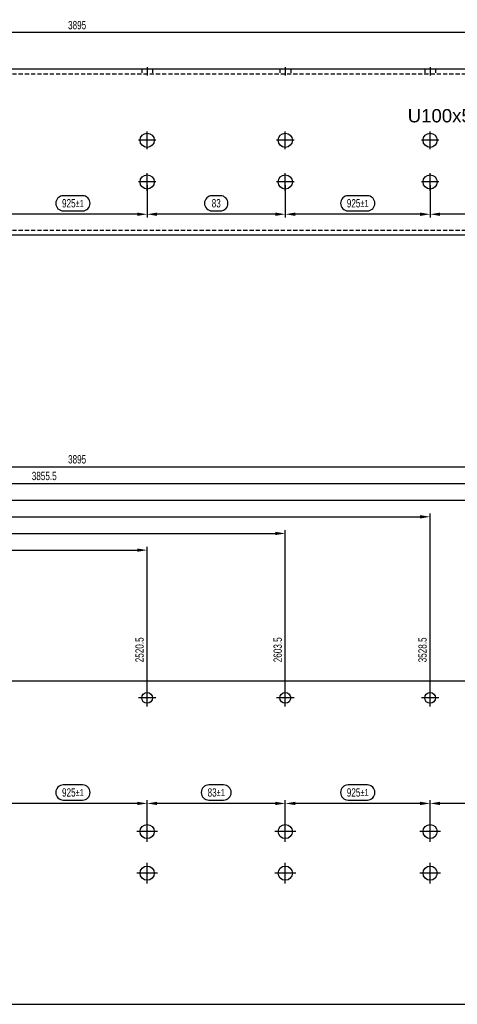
# Model space of a CAD drawing. Header units: millimetres. Extents: x -8 to 4050, y -194 to 1127.
# Tile 2 of 8: x 364 to 627, y -194 to 397. Entities that reach past the tile are written whole.
import ezdxf

# ---------------------------------------------------------------- set-up
doc = ezdxf.new("R2010")
doc.units = ezdxf.units.MM
doc.header["$LTSCALE"] = 10
doc.header["$PDMODE"] = 35
doc.header["$PDSIZE"] = -5
doc.linetypes.add('MITTE', pattern=[50.8, 31.75, -6.35, 6.35, -6.35])
doc.linetypes.add('VERDECKT', pattern=[0.375, 0.25, -0.125])
doc.layers.get('DEFPOINTS').update_dxf_attribs({"color": 4})
doc.layers.add('BITO_DIMENSION', color=7, linetype='Continuous')
doc.layers.add('BITO_TEXT', color=7, linetype='Continuous')
doc.styles.get("Standard").update_dxf_attribs({"font": 'arial.ttf', "width": 0.7})
doc.dimstyles.new('BITO_02', dxfattribs={"dimscale": 2, "dimtxt": 2.5, "dimasz": 3, "dimexe": 1, "dimexo": 1, "dimgap": 1, "dimtad": 1, "dimdec": 4, "dimdsep": 46, "dimtxsty": 'Standard', "dimcen": 0.09, "dimclrd": 256, "dimclre": 256, "dimclrt": 256, "dimadec": 0, "dimazin": 0, "dimtfac": 0.8, "dimtdec": 4, "dimtix": 1, "dimtofl": 0, "dimtmove": 0, "dimatfit": 3, "dimfxl": 0, "dimtolj": 1, "dimtzin": 0, "dimarcsym": 0})

# ---------------------------------------------------------------- blocks, each defined once
blk = doc.blocks.new('*D87')
at = {"layer": 'BITO_DIMENSION', "lineweight": -2}
for p, q in [((656.9, -62.27), (648.06, -62.27)), ((610.98, -88.25), (610.98, -71.38)), ((687.98, -73.38), (616.98, -73.38)), ((648.06, -71.38), (656.9, -71.38))]:
    blk.add_line(p, q, dxfattribs=at)
at = {"layer": 'BITO_DIMENSION', "linetype": 'Continuous', "lineweight": -2}
for centre, start, end in [((648.06, -66.83), 90, 270), ((656.9, -66.83), 270, 90)]:
    blk.add_arc(centre, 4.55, start, end, dxfattribs=at)
at = {"layer": 'BITO_DIMENSION'}
for points in [[(616.98, -72.38), (616.98, -74.38), (610.98, -73.38)], [(687.98, -72.38), (687.98, -74.38), (693.98, -73.38)]]:
    blk.add_solid(points, dxfattribs=at)
at = {"layer": 'DEFPOINTS', "color": 0}
for p in [(610.98, -73.38), (693.98, -73.38), (610.98, -90.25)]:
    blk.add_point(p, dxfattribs=at)
at = {"layer": 'BITO_DIMENSION', "insert": (652.48, -66.83), "char_height": 5, "attachment_point": 5}
blk.add_mtext('\\A1;\\A1;\\A1;\\A1;\\A1;\\A1;\\A1;83{\\H4.000000;±1}', dxfattribs=at)
blk = doc.blocks.new('*D88')
at = {"layer": 'BITO_DIMENSION', "lineweight": -2}
for p, q in [((573.26, -62.28), (561.7, -62.28)), ((523.98, -88.25), (523.98, -71.38)), ((604.98, -73.38), (529.98, -73.38)), ((561.7, -71.38), (573.26, -71.38))]:
    blk.add_line(p, q, dxfattribs=at)
at = {"layer": 'BITO_DIMENSION', "linetype": 'Continuous', "lineweight": -2}
for centre, start, end in [((561.7, -66.83), 90, 270), ((573.26, -66.83), 270, 90)]:
    blk.add_arc(centre, 4.55, start, end, dxfattribs=at)
at = {"layer": 'BITO_DIMENSION'}
for points in [[(529.98, -72.38), (529.98, -74.38), (523.98, -73.38)], [(604.98, -72.38), (604.98, -74.38), (610.98, -73.38)]]:
    blk.add_solid(points, dxfattribs=at)
at = {"layer": 'DEFPOINTS', "color": 0}
for p in [(523.98, -73.38), (610.98, -73.38), (523.98, -90.25)]:
    blk.add_point(p, dxfattribs=at)
at = {"layer": 'BITO_DIMENSION', "insert": (567.48, -66.83), "char_height": 5, "attachment_point": 5}
blk.add_mtext('\\A1;\\A1;\\A1;\\A1;\\A1;\\A1;\\A1;925{\\H4.000000;±1}', dxfattribs=at)
blk = doc.blocks.new('*D89')
at = {"layer": 'BITO_DIMENSION', "lineweight": -2}
for p, q in [((486.9, -62.27), (478.06, -62.27)), ((440.98, -88.25), (440.98, -71.38)), ((517.98, -73.38), (446.98, -73.38)), ((478.06, -71.38), (486.9, -71.38))]:
    blk.add_line(p, q, dxfattribs=at)
at = {"layer": 'BITO_DIMENSION', "linetype": 'Continuous', "lineweight": -2}
for centre, start, end in [((478.06, -66.83), 90, 270), ((486.9, -66.83), 270, 90)]:
    blk.add_arc(centre, 4.55, start, end, dxfattribs=at)
at = {"layer": 'BITO_DIMENSION'}
for points in [[(446.98, -72.38), (446.98, -74.38), (440.98, -73.38)], [(517.98, -72.38), (517.98, -74.38), (523.98, -73.38)]]:
    blk.add_solid(points, dxfattribs=at)
at = {"layer": 'DEFPOINTS', "color": 0}
for p in [(440.98, -73.38), (523.98, -73.38), (440.98, -90.25)]:
    blk.add_point(p, dxfattribs=at)
at = {"layer": 'BITO_DIMENSION', "insert": (482.48, -66.83), "char_height": 5, "attachment_point": 5}
blk.add_mtext('\\A1;\\A1;\\A1;\\A1;\\A1;\\A1;\\A1;83{\\H4.000000;±1}', dxfattribs=at)
blk = doc.blocks.new('*D94')
at = {"layer": 'BITO_DIMENSION', "lineweight": -2}
for p, q in [((610.98, 297.8), (610.98, 278.41)), ((693.98, 297.8), (693.98, 278.41)), ((654.99, 291.52), (649.97, 291.52)), ((687.98, 280.41), (616.98, 280.41)), ((649.97, 282.41), (654.99, 282.41))]:
    blk.add_line(p, q, dxfattribs=at)
at = {"layer": 'BITO_DIMENSION', "linetype": 'Continuous', "lineweight": -2}
for centre, start, end in [((649.97, 286.97), 90, 270), ((654.99, 286.97), 270, 90)]:
    blk.add_arc(centre, 4.55, start, end, dxfattribs=at)
at = {"layer": 'BITO_DIMENSION'}
for points in [[(616.98, 281.41), (616.98, 279.41), (610.98, 280.41)], [(687.98, 281.41), (687.98, 279.41), (693.98, 280.41)]]:
    blk.add_solid(points, dxfattribs=at)
at = {"layer": 'DEFPOINTS', "color": 0}
for p in [(610.98, 299.8), (693.98, 299.8), (610.98, 280.41)]:
    blk.add_point(p, dxfattribs=at)
at = {"layer": 'BITO_DIMENSION', "insert": (652.48, 286.97), "char_height": 5, "attachment_point": 5}
blk.add_mtext('\\A1;\\A1;\\A1;\\A1;\\A1;\\A1;\\A1;83', dxfattribs=at)
blk = doc.blocks.new('*D95')
at = {"layer": 'BITO_DIMENSION', "lineweight": -2}
for p, q in [((523.98, 297.8), (523.98, 278.41)), ((610.98, 297.8), (610.98, 278.41)), ((573.26, 291.52), (561.7, 291.52)), ((604.98, 280.41), (529.98, 280.41)), ((561.7, 282.41), (573.26, 282.41))]:
    blk.add_line(p, q, dxfattribs=at)
at = {"layer": 'BITO_DIMENSION', "linetype": 'Continuous', "lineweight": -2}
for centre, start, end in [((561.7, 286.97), 90, 270), ((573.26, 286.97), 270, 90)]:
    blk.add_arc(centre, 4.55, start, end, dxfattribs=at)
at = {"layer": 'BITO_DIMENSION'}
for points in [[(529.98, 281.41), (529.98, 279.41), (523.98, 280.41)], [(604.98, 281.41), (604.98, 279.41), (610.98, 280.41)]]:
    blk.add_solid(points, dxfattribs=at)
at = {"layer": 'DEFPOINTS', "color": 0}
for p in [(523.98, 299.8), (610.98, 299.8), (523.98, 280.41)]:
    blk.add_point(p, dxfattribs=at)
at = {"layer": 'BITO_DIMENSION', "insert": (567.48, 286.97), "char_height": 5, "attachment_point": 5}
blk.add_mtext('\\A1;\\A1;\\A1;\\A1;\\A1;\\A1;\\A1;925{\\H4.000000;±1}', dxfattribs=at)
blk = doc.blocks.new('*D96')
at = {"layer": 'BITO_DIMENSION', "lineweight": -2}
for p, q in [((440.98, 297.8), (440.98, 278.41)), ((523.98, 297.8), (523.98, 278.41)), ((484.99, 291.52), (479.97, 291.52)), ((517.98, 280.41), (446.98, 280.41)), ((479.97, 282.41), (484.99, 282.41))]:
    blk.add_line(p, q, dxfattribs=at)
at = {"layer": 'BITO_DIMENSION', "linetype": 'Continuous', "lineweight": -2}
for centre, start, end in [((479.97, 286.97), 90, 270), ((484.99, 286.97), 270, 90)]:
    blk.add_arc(centre, 4.55, start, end, dxfattribs=at)
at = {"layer": 'BITO_DIMENSION'}
for points in [[(446.98, 281.41), (446.98, 279.41), (440.98, 280.41)], [(517.98, 281.41), (517.98, 279.41), (523.98, 280.41)]]:
    blk.add_solid(points, dxfattribs=at)
at = {"layer": 'DEFPOINTS', "color": 0}
for p in [(440.98, 299.8), (523.98, 299.8), (440.98, 280.41)]:
    blk.add_point(p, dxfattribs=at)
at = {"layer": 'BITO_DIMENSION', "insert": (482.48, 286.97), "char_height": 5, "attachment_point": 5}
blk.add_mtext('\\A1;\\A1;\\A1;\\A1;\\A1;\\A1;\\A1;83', dxfattribs=at)
blk = doc.blocks.new('*D35')
at = {"layer": 'BITO_DIMENSION', "lineweight": -2}
for p, q in [((163.73, 634.8), (163.73, 656.45)), ((961.54, 634.8), (961.54, 656.45)), ((955.54, 654.45), (169.73, 654.45))]:
    blk.add_line(p, q, dxfattribs=at)
at = {"layer": 'BITO_DIMENSION'}
for points in [[(169.73, 655.45), (169.73, 653.45), (163.73, 654.45)], [(955.54, 655.45), (955.54, 653.45), (961.54, 654.45)]]:
    blk.add_solid(points, dxfattribs=at)
at = {"layer": 'DEFPOINTS', "color": 0}
for p in [(163.73, 654.45), (163.73, 632.8), (961.54, 632.8)]:
    blk.add_point(p, dxfattribs=at)
at = {"layer": 'BITO_DIMENSION', "insert": (562.63, 658.95), "char_height": 5, "attachment_point": 5}
blk.add_mtext('\\A1;\\A1;\\A1;\\A1;\\A1;\\A1;\\A1;3895', dxfattribs=at)
blk = doc.blocks.new('*D99')
at = {"layer": 'BITO_DIMENSION', "lineweight": -2}
for p, q in [((402.17, -62.28), (390.61, -62.28)), ((351.79, -88.25), (351.79, -71.38)), ((434.98, -73.38), (357.79, -73.38)), ((390.61, -71.38), (402.17, -71.38)), ((440.98, -88.25), (440.98, -71.38))]:
    blk.add_line(p, q, dxfattribs=at)
at = {"layer": 'BITO_DIMENSION', "linetype": 'Continuous', "lineweight": -2}
for centre, start, end in [((390.61, -66.83), 90, 270), ((402.17, -66.83), 270, 90)]:
    blk.add_arc(centre, 4.55, start, end, dxfattribs=at)
at = {"layer": 'BITO_DIMENSION'}
for points in [[(357.79, -72.38), (357.79, -74.38), (351.79, -73.38)], [(434.98, -72.38), (434.98, -74.38), (440.98, -73.38)]]:
    blk.add_solid(points, dxfattribs=at)
at = {"layer": 'DEFPOINTS', "color": 0}
for p in [(351.79, -73.38), (351.79, -90.25), (440.98, -90.25)]:
    blk.add_point(p, dxfattribs=at)
at = {"layer": 'BITO_DIMENSION', "insert": (396.39, -66.83), "char_height": 5, "attachment_point": 5}
blk.add_mtext('\\A1;\\A1;\\A1;\\A1;\\A1;\\A1;\\A1;925{\\H4.000000;±1}', dxfattribs=at)
blk = doc.blocks.new('*D105')
at = {"layer": 'BITO_DIMENSION', "lineweight": -2}
for p, q in [((351.79, 297.8), (351.79, 278.41)), ((440.98, 297.8), (440.98, 278.41)), ((402.17, 291.52), (390.61, 291.52)), ((434.98, 280.41), (357.79, 280.41)), ((390.61, 282.41), (402.17, 282.41))]:
    blk.add_line(p, q, dxfattribs=at)
at = {"layer": 'BITO_DIMENSION', "linetype": 'Continuous', "lineweight": -2}
for centre, start, end in [((390.61, 286.97), 90, 270), ((402.17, 286.97), 270, 90)]:
    blk.add_arc(centre, 4.55, start, end, dxfattribs=at)
at = {"layer": 'BITO_DIMENSION'}
for points in [[(357.79, 281.41), (357.79, 279.41), (351.79, 280.41)], [(434.98, 281.41), (434.98, 279.41), (440.98, 280.41)]]:
    blk.add_solid(points, dxfattribs=at)
at = {"layer": 'DEFPOINTS', "color": 0}
for p in [(351.79, 299.8), (440.98, 299.8), (351.79, 280.41)]:
    blk.add_point(p, dxfattribs=at)
at = {"layer": 'BITO_DIMENSION', "insert": (396.39, 286.97), "char_height": 5, "attachment_point": 5}
blk.add_mtext('\\A1;\\A1;\\A1;\\A1;\\A1;\\A1;\\A1;925{\\H4.000000;±1}', dxfattribs=at)
blk = doc.blocks.new('*D48')
at = {"layer": 'BITO_DIMENSION', "lineweight": -2}
for p, q in [((163.73, 267.01), (163.73, 345.73)), ((169.73, 343.73), (598.71, 343.73)), ((604.71, 257.01), (604.71, 345.73))]:
    blk.add_line(p, q, dxfattribs=at)
at = {"layer": 'BITO_DIMENSION'}
for points in [[(169.73, 344.73), (169.73, 342.73), (163.73, 343.73)], [(598.71, 344.73), (598.71, 342.73), (604.71, 343.73)]]:
    blk.add_solid(points, dxfattribs=at)
at = {"layer": 'DEFPOINTS', "color": 0}
for p in [(604.71, 343.73), (163.73, 265.01), (604.71, 255.01)]:
    blk.add_point(p, dxfattribs=at)
at = {"layer": 'BITO_DIMENSION', "insert": (384.22, 348.23), "char_height": 5, "attachment_point": 5}
blk.add_mtext('\\A1;\\A1;\\A1;\\A1;\\A1;\\A1;\\A1;2520.5', dxfattribs=at)
blk = doc.blocks.new('*D49')
at = {"layer": 'BITO_DIMENSION', "lineweight": -2}
for p, q in [((163.73, 267.01), (163.73, 355.73)), ((687.71, 257.01), (687.71, 355.73)), ((169.73, 353.73), (681.71, 353.73))]:
    blk.add_line(p, q, dxfattribs=at)
at = {"layer": 'BITO_DIMENSION'}
for points in [[(169.73, 354.73), (169.73, 352.73), (163.73, 353.73)], [(681.71, 354.73), (681.71, 352.73), (687.71, 353.73)]]:
    blk.add_solid(points, dxfattribs=at)
at = {"layer": 'DEFPOINTS', "color": 0}
for p in [(687.71, 353.73), (163.73, 265.01), (687.71, 255.01)]:
    blk.add_point(p, dxfattribs=at)
at = {"layer": 'BITO_DIMENSION', "insert": (425.72, 358.23), "char_height": 5, "attachment_point": 5}
blk.add_mtext('\\A1;\\A1;\\A1;\\A1;\\A1;\\A1;\\A1;2603.5', dxfattribs=at)
blk = doc.blocks.new('*D50')
at = {"layer": 'BITO_DIMENSION', "lineweight": -2}
for p, q in [((163.73, 267.01), (163.73, 365.73)), ((169.73, 363.73), (768.71, 363.73)), ((774.71, 257.01), (774.71, 365.73))]:
    blk.add_line(p, q, dxfattribs=at)
at = {"layer": 'BITO_DIMENSION'}
for points in [[(169.73, 364.73), (169.73, 362.73), (163.73, 363.73)], [(768.71, 364.73), (768.71, 362.73), (774.71, 363.73)]]:
    blk.add_solid(points, dxfattribs=at)
at = {"layer": 'DEFPOINTS', "color": 0}
for p in [(774.71, 363.73), (163.73, 265.01), (774.71, 255.01)]:
    blk.add_point(p, dxfattribs=at)
at = {"layer": 'BITO_DIMENSION', "insert": (469.22, 368.23), "char_height": 5, "attachment_point": 5}
blk.add_mtext('\\A1;\\A1;\\A1;\\A1;\\A1;\\A1;\\A1;3528.5', dxfattribs=at)
blk = doc.blocks.new('*D51')
at = {"layer": 'BITO_DIMENSION', "lineweight": -2}
for p, q in [((163.73, 267.01), (163.73, 375.73)), ((169.73, 373.73), (851.71, 373.73)), ((857.71, 257.01), (857.71, 375.73))]:
    blk.add_line(p, q, dxfattribs=at)
at = {"layer": 'BITO_DIMENSION'}
for points in [[(169.73, 374.73), (169.73, 372.73), (163.73, 373.73)], [(851.71, 374.73), (851.71, 372.73), (857.71, 373.73)]]:
    blk.add_solid(points, dxfattribs=at)
at = {"layer": 'DEFPOINTS', "color": 0}
for p in [(857.71, 373.73), (163.73, 265.01), (857.71, 255.01)]:
    blk.add_point(p, dxfattribs=at)
at = {"layer": 'BITO_DIMENSION', "insert": (510.72, 378.23), "char_height": 5, "attachment_point": 5}
blk.add_mtext('\\A1;\\A1;\\A1;\\A1;\\A1;\\A1;\\A1;3611.5', dxfattribs=at)
blk = doc.blocks.new('*D52')
at = {"layer": 'BITO_DIMENSION', "lineweight": -2}
for p, q in [((163.73, 267.01), (163.73, 385.73)), ((922.04, 257.01), (922.04, 385.73)), ((169.73, 383.73), (916.04, 383.73))]:
    blk.add_line(p, q, dxfattribs=at)
at = {"layer": 'BITO_DIMENSION'}
for points in [[(169.73, 384.73), (169.73, 382.73), (163.73, 383.73)], [(916.04, 384.73), (916.04, 382.73), (922.04, 383.73)]]:
    blk.add_solid(points, dxfattribs=at)
at = {"layer": 'DEFPOINTS', "color": 0}
for p in [(922.04, 383.73), (163.73, 265.01), (922.04, 255.01)]:
    blk.add_point(p, dxfattribs=at)
at = {"layer": 'BITO_DIMENSION', "insert": (542.88, 388.23), "char_height": 5, "attachment_point": 5}
blk.add_mtext('\\A1;\\A1;\\A1;\\A1;\\A1;\\A1;\\A1;3855.5', dxfattribs=at)
blk = doc.blocks.new('*D53')
at = {"layer": 'BITO_DIMENSION', "lineweight": -2}
for p, q in [((163.73, 267.01), (163.73, 395.73)), ((169.73, 393.73), (955.54, 393.73)), ((961.54, 267.01), (961.54, 395.73))]:
    blk.add_line(p, q, dxfattribs=at)
at = {"layer": 'BITO_DIMENSION'}
for points in [[(169.73, 394.73), (169.73, 392.73), (163.73, 393.73)], [(955.54, 394.73), (955.54, 392.73), (961.54, 393.73)]]:
    blk.add_solid(points, dxfattribs=at)
at = {"layer": 'DEFPOINTS', "color": 0}
for p in [(961.54, 393.73), (163.73, 265.01), (961.54, 265.01)]:
    blk.add_point(p, dxfattribs=at)
at = {"layer": 'BITO_DIMENSION', "insert": (562.63, 398.23), "char_height": 5, "attachment_point": 5}
blk.add_mtext('\\A1;\\A1;\\A1;\\A1;\\A1;\\A1;\\A1;3895', dxfattribs=at)
blk = doc.blocks.new('*D116')
at = {"layer": 'BITO_DIMENSION', "lineweight": -2}
blk.add_line((440.98, -8), (440.98, 26.16), dxfattribs=at)
at = {"layer": 'DEFPOINTS', "color": 0}
for p in [(440.98, 9.55), (0, 0), (440.98, -10)]:
    blk.add_point(p, dxfattribs=at)
at = {"layer": 'BITO_DIMENSION', "color": 3, "insert": (436.43, 18.86), "char_height": 5, "attachment_point": 5, "rotation": 90}
blk.add_mtext('\\A1;\\A1;\\A1;2520.5', dxfattribs=at)
blk = doc.blocks.new('*D117')
at = {"layer": 'BITO_DIMENSION', "lineweight": -2}
blk.add_line((523.98, -8), (523.98, 26.16), dxfattribs=at)
at = {"layer": 'DEFPOINTS', "color": 0}
for p in [(523.98, 9.55), (0, 0), (523.98, -10)]:
    blk.add_point(p, dxfattribs=at)
at = {"layer": 'BITO_DIMENSION', "color": 3, "insert": (519.42, 18.86), "char_height": 5, "attachment_point": 5, "rotation": 90}
blk.add_mtext('\\A1;\\A1;\\A1;2603.5', dxfattribs=at)
blk = doc.blocks.new('*D118')
at = {"layer": 'BITO_DIMENSION', "lineweight": -2}
blk.add_line((610.98, -8), (610.98, 26.09), dxfattribs=at)
at = {"layer": 'DEFPOINTS', "color": 0}
for p in [(610.98, 9.54), (0, 0), (610.98, -10)]:
    blk.add_point(p, dxfattribs=at)
at = {"layer": 'BITO_DIMENSION', "color": 3, "insert": (606.43, 18.81), "char_height": 5, "attachment_point": 5, "rotation": 90}
blk.add_mtext('\\A1;\\A1;\\A1;3528.5', dxfattribs=at)
blk = doc.blocks.new('*D119')
at = {"layer": 'BITO_DIMENSION', "lineweight": -2}
blk.add_line((693.98, -8), (693.98, 26.09), dxfattribs=at)
at = {"layer": 'DEFPOINTS', "color": 0}
for p in [(693.98, 9.54), (0, 0), (693.98, -10)]:
    blk.add_point(p, dxfattribs=at)
at = {"layer": 'BITO_DIMENSION', "color": 3, "insert": (689.43, 18.81), "char_height": 5, "attachment_point": 5, "rotation": 90}
blk.add_mtext('\\A1;\\A1;\\A1;3611.5', dxfattribs=at)
blk = doc.blocks.new('*D120')
at = {"layer": 'BITO_DIMENSION', "lineweight": -2}
blk.add_line((758.31, -8), (758.31, 26.09), dxfattribs=at)
at = {"layer": 'DEFPOINTS', "color": 0}
for p in [(758.31, 9.54), (0, 0), (758.31, -10)]:
    blk.add_point(p, dxfattribs=at)
at = {"layer": 'BITO_DIMENSION', "color": 3, "insert": (753.75, 18.81), "char_height": 5, "attachment_point": 5, "rotation": 90}
blk.add_mtext('\\A1;\\A1;\\A1;3855.5', dxfattribs=at)
blk = doc.blocks.new('*D121')
at = {"layer": 'BITO_DIMENSION', "lineweight": -2}
blk.add_line((797.81, 2), (797.81, 21.14), dxfattribs=at)
at = {"layer": 'DEFPOINTS', "color": 0}
for p in [(797.81, 8.66), (0, 0), (797.81, 0)]:
    blk.add_point(p, dxfattribs=at)
at = {"layer": 'BITO_DIMENSION', "color": 3, "insert": (793.25, 15.9), "char_height": 5, "attachment_point": 5, "rotation": 90}
blk.add_mtext('\\A1;\\A1;\\A1;3895', dxfattribs=at)

msp = doc.modelspace()

# ---------------------------------------------------------------- linework, layer by layer
for p, q in [((0, 367.79609), (797.80592, 367.79609)), ((797.80592, 267.79609), (0, 267.79609))]:
    msp.add_line(p, q)
at = {"color": 4, "linetype": 'VERDECKT'}
for p, q in [((437.72845, 367.79609), (437.72845, 364.79609)), ((444.22845, 367.79609), (444.22845, 364.79609)), ((520.72845, 367.79609), (520.72845, 364.79609)), ((527.22845, 367.79609), (527.22845, 364.79609)), ((607.73147, 367.79609), (607.73147, 364.79609)), ((614.23147, 367.79609), (614.23147, 364.79609)), ((0, 364.79609), (797.80592, 364.79609)), ((0, 270.79609), (797.80592, 270.79609))]:
    msp.add_line(p, q, dxfattribs=at)
at = {"color": 5, "linetype": 'MITTE'}
for p, q in [((440.97845, 368.79609), (440.97845, 363.79609)), ((523.97845, 368.79609), (523.97845, 363.79609)), ((610.98147, 368.79609), (610.98147, 363.79609)), ((440.97845, 319.54609), (440.97845, 330.04609)), ((523.97845, 319.54609), (523.97845, 330.04609)), ((610.98147, 319.54609), (610.98147, 330.04609)), ((446.22845, 324.79609), (435.72845, 324.79609)), ((529.22845, 324.79609), (518.72845, 324.79609)), ((616.23147, 324.79609), (605.73147, 324.79609)), ((440.97845, 294.54609), (440.97845, 305.04609)), ((523.97845, 294.54609), (523.97845, 305.04609)), ((610.98147, 294.54609), (610.98147, 305.04609)), ((446.22845, 299.79609), (435.72845, 299.79609)), ((529.22845, 299.79609), (518.72845, 299.79609)), ((616.23147, 299.79609), (605.73147, 299.79609)), ((440.97845, -15.25), (440.97845, -4.75)), ((523.97845, -15.25), (523.97845, -4.75)), ((610.98147, -15.25), (610.98147, -4.75)), ((446.22845, -10), (435.72845, -10)), ((529.22845, -10), (518.72845, -10)), ((616.23147, -10), (605.73147, -10)), ((440.97845, -96.5), (440.97845, -84)), ((523.97845, -96.5), (523.97845, -84)), ((610.98147, -96.5), (610.98147, -84)), ((447.22845, -90.25), (434.72845, -90.25)), ((530.22845, -90.25), (517.72845, -90.25)), ((617.23147, -90.25), (604.73147, -90.25)), ((440.97845, -121.5), (440.97845, -109)), ((523.97845, -121.5), (523.97845, -109)), ((610.98147, -121.5), (610.98147, -109)), ((447.22845, -115.25), (434.72845, -115.25)), ((530.22845, -115.25), (517.72845, -115.25)), ((617.23147, -115.25), (604.73147, -115.25))]:
    msp.add_line(p, q, dxfattribs=at)
msp.add_lwpolyline([(797.80592, 0), (0, 0), (0, -194), (797.80592, -194)], close=True)
for centre, radius in [((440.97845, 324.79609), 4.25), ((523.97845, 324.79609), 4.25), ((610.98147, 324.79609), 4.25), ((440.97845, 299.79609), 4.25), ((523.97845, 299.79609), 4.25), ((610.98147, 299.79609), 4.25), ((440.97845, -10), 3.25), ((523.97845, -10), 3.25), ((610.98147, -10), 3.25), ((440.97845, -90.25), 4.25), ((523.97845, -90.25), 4.25), ((610.98147, -90.25), 4.25), ((440.97845, -115.25), 4.25), ((523.97845, -115.25), 4.25), ((610.98147, -115.25), 4.25)]:
    msp.add_circle(centre, radius)

# ---------------------------------------------------------------- texts
at = {"layer": 'BITO_TEXT'}
msp.add_text('U100x53x53x3', height=8, dxfattribs=at).set_placement((597.49582, 335.55815))

# ---------------------------------------------------------------- dimensions: what is measured, and where the dimension line sits
at = {"layer": 'BITO_DIMENSION'}
dim = msp.add_linear_dim(base=(0, 389.44445), p1=(797.80592, 367.79609), p2=(0, 367.79609), angle=180, text='\\A1;\\A1;\\A1;\\A1;\\A1;\\A1;3895', dimstyle='BITO_02', dxfattribs=at)
dim.commit()
dim.dimension.update_dxf_attribs({"geometry": '*D35', "text_midpoint": (398.90296, 393.94445), "insert": (-163.7299, -265.00661)})
for base, p1, p2, text, override, picture, middle in [((351.79272, 280.41284), (440.97845, 299.79609), (351.79272, 299.79609), '\\A1;\\A1;\\A1;\\A1;\\A1;\\A1;925{\\H4.000000;±1}', {"dimgap": 1, "dimtol": 1, "dimlim": 0, "dimtp": 1, "dimtm": 1, "dimtdec": 0, "dimtmove": 1}, '*D105', (396.38559, 286.9657)), ((440.97845, 280.41284), (523.97845, 299.79609), (440.97845, 299.79609), '\\A1;\\A1;\\A1;\\A1;\\A1;\\A1;83', {"dimtmove": 1}, '*D96', (482.47845, 286.96741)), ((523.97845, 280.41284), (610.98147, 299.79609), (523.97845, 299.79609), '\\A1;\\A1;\\A1;\\A1;\\A1;\\A1;925{\\H4.000000;±1}', {"dimgap": 1, "dimtol": 1, "dimlim": 0, "dimtp": 1, "dimtm": 1, "dimtdec": 0, "dimtmove": 1}, '*D95', (567.47996, 286.9657)), ((610.98147, 280.41284), (693.98147, 299.79609), (610.98147, 299.79609), '\\A1;\\A1;\\A1;\\A1;\\A1;\\A1;83', {"dimtmove": 1}, '*D94', (652.48147, 286.96741)), ((351.79272, -73.3808), (440.97845, -90.25), (351.79272, -90.25), '\\A1;\\A1;\\A1;\\A1;\\A1;\\A1;925{\\H4.000000;±1}', {"dimgap": 1, "dimtol": 1, "dimlim": 0, "dimtp": 1, "dimtm": 1, "dimtdec": 0, "dimtmove": 1}, '*D99', (396.38559, -66.82794)), ((440.97845, -73.3808), (523.97845, -73.3808), (440.97845, -90.25), '\\A1;\\A1;\\A1;\\A1;\\A1;\\A1;83{\\H4.000000;±1}', {"dimgap": 1, "dimtol": 1, "dimlim": 0, "dimtp": 1, "dimtm": 1, "dimtdec": 0, "dimtmove": 1}, '*D89', (482.47845, -66.82623)), ((523.97845, -73.3808), (610.98147, -73.3808), (523.97845, -90.25), '\\A1;\\A1;\\A1;\\A1;\\A1;\\A1;925{\\H4.000000;±1}', {"dimgap": 1, "dimtol": 1, "dimlim": 0, "dimtp": 1, "dimtm": 1, "dimtdec": 0, "dimtmove": 1}, '*D88', (567.47996, -66.82794)), ((610.98147, -73.3808), (693.98147, -73.3808), (610.98147, -90.25), '\\A1;\\A1;\\A1;\\A1;\\A1;\\A1;83{\\H4.000000;±1}', {"dimgap": 1, "dimtol": 1, "dimlim": 0, "dimtp": 1, "dimtm": 1, "dimtdec": 0, "dimtmove": 1}, '*D87', (652.48147, -66.82623))]:
    dim = msp.add_linear_dim(base=base, p1=p1, p2=p2, angle=180, text=text, dimstyle='BITO_02', override=override, dxfattribs=at)
    dim.commit()
    dim.dimension.update_dxf_attribs({"geometry": picture, "text_midpoint": middle})
for base, p2, text, picture, middle in [((797.80592, 128.72138), (797.80592, 0), '\\A1;\\A1;\\A1;\\A1;\\A1;\\A1;3895', '*D53', (398.90296, 133.22138)), ((758.30592, 118.72138), (758.30592, -10), '\\A1;\\A1;\\A1;\\A1;\\A1;\\A1;3855.5', '*D52', (379.15296, 123.22138)), ((693.98147, 108.72138), (693.98147, -10), '\\A1;\\A1;\\A1;\\A1;\\A1;\\A1;3611.5', '*D51', (346.99074, 113.22138)), ((610.98147, 98.72138), (610.98147, -10), '\\A1;\\A1;\\A1;\\A1;\\A1;\\A1;3528.5', '*D50', (305.49074, 103.22138)), ((523.97845, 88.72138), (523.97845, -10), '\\A1;\\A1;\\A1;\\A1;\\A1;\\A1;2603.5', '*D49', (261.98923, 93.22138)), ((440.97845, 78.72138), (440.97845, -10), '\\A1;\\A1;\\A1;\\A1;\\A1;\\A1;2520.5', '*D48', (220.48923, 83.22138))]:
    dim = msp.add_linear_dim(base=base, p1=(0, 0), p2=p2, text=text, dimstyle='BITO_02', dxfattribs=at)
    dim.commit()
    dim.dimension.update_dxf_attribs({"geometry": picture, "text_midpoint": middle, "insert": (-163.7299, -265.00661)})
for feature_location, offset, text, picture, middle in [((440.97845, -10), (0, 19.54847), '\\A1;\\A1;2520.5', '*D116', (436.42559, 18.85645)), ((523.97845, -10), (0, 19.54847), '\\A1;\\A1;2603.5', '*D117', (519.42388, 18.85645)), ((610.98147, -10), (0, 19.53517), '\\A1;\\A1;3528.5', '*D118', (606.4269, 18.81212)), ((693.98147, -10), (0, 19.53517), '\\A1;\\A1;3611.5', '*D119', (689.4269, 18.81212)), ((758.30592, -10), (0, 19.53517), '\\A1;\\A1;3855.5', '*D120', (753.75135, 18.81212)), ((797.80592, 0), (0, 8.66137), '\\A1;\\A1;3895', '*D121', (793.25135, 15.89943))]:
    dim = msp.add_ordinate_dim(feature_location=feature_location, offset=offset, dtype=1, origin=(0, 0), text=text, dimstyle='BITO_02', override={"dimclrt": 3}, dxfattribs=at)
    dim.commit()
    dim.dimension.update_dxf_attribs({"geometry": picture, "text_midpoint": middle})

doc.saveas('drawing.dxf')
